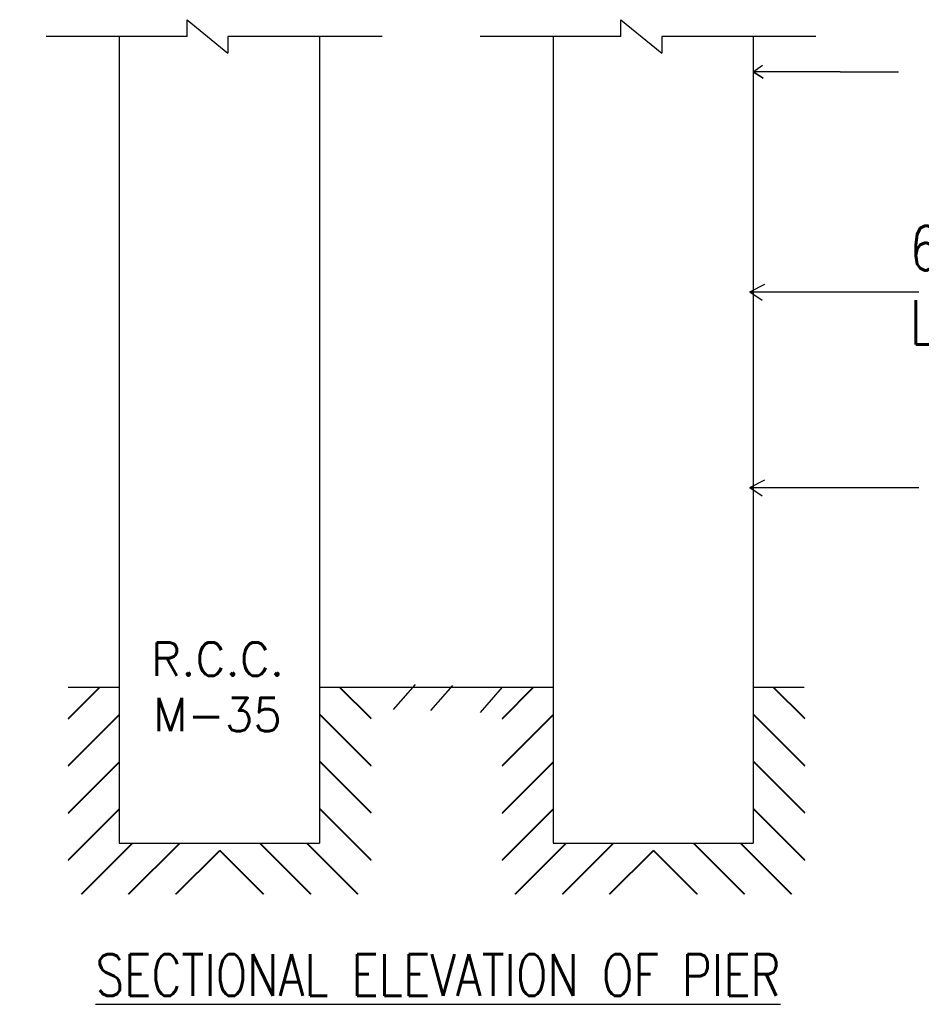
# Model space of a CAD drawing. Header units: metres. Extents: x 1323 to 2103, y 1876 to 3520.
# Tile 7 of 17: x 1870 to 1888, y 1960 to 1980. Entities that reach past the tile are written whole.
import ezdxf

# ---------------------------------------------------------------- set-up
doc = ezdxf.new("R2010")
doc.units = ezdxf.units.M
doc.header["$LTSCALE"] = 0.1
doc.layers.add('PIER', color=7, linetype='Continuous')
doc.layers.add('TEXT', color=7, linetype='Continuous')
doc.styles.add('ROMANS', font='romans.shx', dxfattribs={"width": 0.8})
doc.styles.get("Standard").update_dxf_attribs({"font": 'romans.shx'})

msp = doc.modelspace()

# ---------------------------------------------------------------- hatches: boundary and pattern name
at = {"ltscale": 0.2}
h = msp.add_hatch(dxfattribs=at)
h.set_pattern_fill('JIS_LC_20', color=256, scale=0.03375, style=0)
h.set_pattern_definition([(45, (648.2509, -553.46294), (-0.47729708, 0.47729708), []), (45, (648.2644, -553.46294), (-0.47729708, 0.47729708), [])])
h.paths.add_polyline_path([(1871.7737, 1965.997), (1870.7414, 1965.997), (1870.7414, 1961.808), (1873.7987, 1961.808), (1873.7987, 1962.84), (1871.7737, 1962.84)])
h = msp.add_hatch(dxfattribs=at)
h.set_pattern_fill('JIS_LC_20', color=256, scale=0.03375, style=0)
h.set_pattern_definition([(135, (3099.3567, -553.4594), (0.47729708, 0.47729708), []), (135, (3099.3432, -553.4594), (0.47729708, 0.47729708), [])])
h.paths.add_polyline_path([(1875.8339, 1966.0005), (1876.8662, 1966.0005), (1876.8662, 1961.8115), (1873.8089, 1961.8115), (1873.8089, 1962.8435), (1875.8339, 1962.8435)])
h = msp.add_hatch(dxfattribs=at)
h.set_pattern_fill('JIS_LC_20', color=256, scale=0.03375, style=0)
h.set_pattern_definition([(45, (657.0259, -553.46294), (-0.47729708, 0.47729708), []), (45, (657.0394, -553.46294), (-0.47729708, 0.47729708), [])])
h.paths.add_polyline_path([(1880.5487, 1965.997), (1879.5164, 1965.997), (1879.5164, 1961.808), (1882.5737, 1961.808), (1882.5737, 1962.84), (1880.5487, 1962.84)])
h = msp.add_hatch(dxfattribs=at)
h.set_pattern_fill('JIS_LC_20', color=256, scale=0.03375, style=0)
h.set_pattern_definition([(135, (3108.1317, -553.4594), (0.47729708, 0.47729708), []), (135, (3108.1182, -553.4594), (0.47729708, 0.47729708), [])])
h.paths.add_polyline_path([(1884.6089, 1966.0005), (1885.6412, 1966.0005), (1885.6412, 1961.8115), (1882.5839, 1961.8115), (1882.5839, 1962.8435), (1884.6089, 1962.8435)])

# ---------------------------------------------------------------- linework, layer by layer
for p, q in [((1873.146, 1979.1679), (1873.146, 1979.5054)), ((1873.146, 1979.5054), (1873.9721, 1978.8304)), ((1881.921, 1979.1679), (1881.921, 1979.5054)), ((1881.921, 1979.5054), (1882.7471, 1978.8304)), ((1873.146, 1979.1679), (1870.297, 1979.1679)), ((1871.7737, 1979.1679), (1871.7737, 1962.84)), ((1877.0916, 1979.1679), (1873.9721, 1979.1679)), ((1873.9721, 1979.1679), (1873.9721, 1978.8304)), ((1875.8237, 1979.1679), (1875.8237, 1962.84)), ((1881.921, 1979.1679), (1879.072, 1979.1679)), ((1880.5487, 1979.1679), (1880.5487, 1966.8613)), ((1885.8666, 1979.1679), (1882.7471, 1979.1679)), ((1882.7471, 1979.1679), (1882.7471, 1978.8304)), ((1884.5987, 1979.1679), (1884.5987, 1962.84)), ((1886.359, 1978.453), (1887.5367, 1978.453)), ((1871.7737, 1969.017), (1871.7737, 1966.8613)), ((1875.8237, 1969.017), (1875.8237, 1966.8613)), ((1884.5987, 1969.017), (1884.5987, 1966.8613)), ((1880.5487, 1968.8813), (1880.5487, 1962.84)), ((1870.7414, 1965.997), (1871.7737, 1965.997)), ((1875.8237, 1965.997), (1876.8557, 1965.997)), ((1879.5164, 1965.997), (1880.5487, 1965.997)), ((1884.5987, 1965.997), (1885.6307, 1965.997)), ((1871.7737, 1962.84), (1875.8237, 1962.84)), ((1880.5487, 1962.84), (1884.5987, 1962.84))]:
    msp.add_line(p, q, dxfattribs=at)
at = {"ltscale": 0.05}
for p, q in [((1876.8557, 1965.997), (1879.5164, 1965.997)), ((1877.7623, 1966.0549), (1877.3172, 1965.544)), ((1878.511, 1966.0351), (1878.0659, 1965.5242)), ((1879.5164, 1965.997), (1879.0713, 1965.4861)), ((1879.5164, 1965.997), (1879.0713, 1965.4861)), ((1879.5164, 1965.997), (1879.0713, 1965.4861))]:
    msp.add_line(p, q, dxfattribs=at)
at = {"ltscale": 0.2}
msp.add_lwpolyline([(1886.359, 1978.453), (1884.5987, 1978.453), (1884.7984, 1978.3247), (1884.5987, 1978.453), (1884.7863, 1978.5851)], dxfattribs=at)
at = {"ltscale": 0.05}
for points in [[(1884.5297, 1973.9985), (1884.8341, 1974.1513)], [(1884.5297, 1973.9985), (1887.949, 1973.9985)], [(1884.5297, 1973.9985), (1884.782, 1973.8287)], [(1884.5297, 1970.0399), (1884.8341, 1970.1927)], [(1884.5297, 1970.0399), (1887.949, 1970.0399)], [(1884.5297, 1970.0399), (1884.782, 1969.8701)]]:
    msp.add_lwpolyline(points, dxfattribs=at)

# ---------------------------------------------------------------- texts
at = {"insert": (1887.763, 1973.232), "char_height": 0.9, "width": 28.466835, "attachment_point": 4, "style": 'ROMANS'}
msp.add_mtext('6 MM THICK PERMANENT M.S. LINER UP TO SCOUR  LEVEL / ROCK LEVEL WHICH EVER IS HIGHER\\P ', dxfattribs=at)
at = {"layer": 'PIER', "insert": (1873.7616, 1966.0054), "char_height": 0.675, "width": 3.940038, "attachment_point": 5}
msp.add_mtext('R.C.C. M-35', dxfattribs=at)
at = {"layer": 'TEXT', "insert": (1878.2233, 1960.1716), "char_height": 0.84375, "width": 23.367223, "attachment_point": 5, "style": 'ROMANS'}
msp.add_mtext('{\\LSECTIONAL ELEVATION OF PIER }', dxfattribs=at)

doc.saveas('drawing.dxf')
